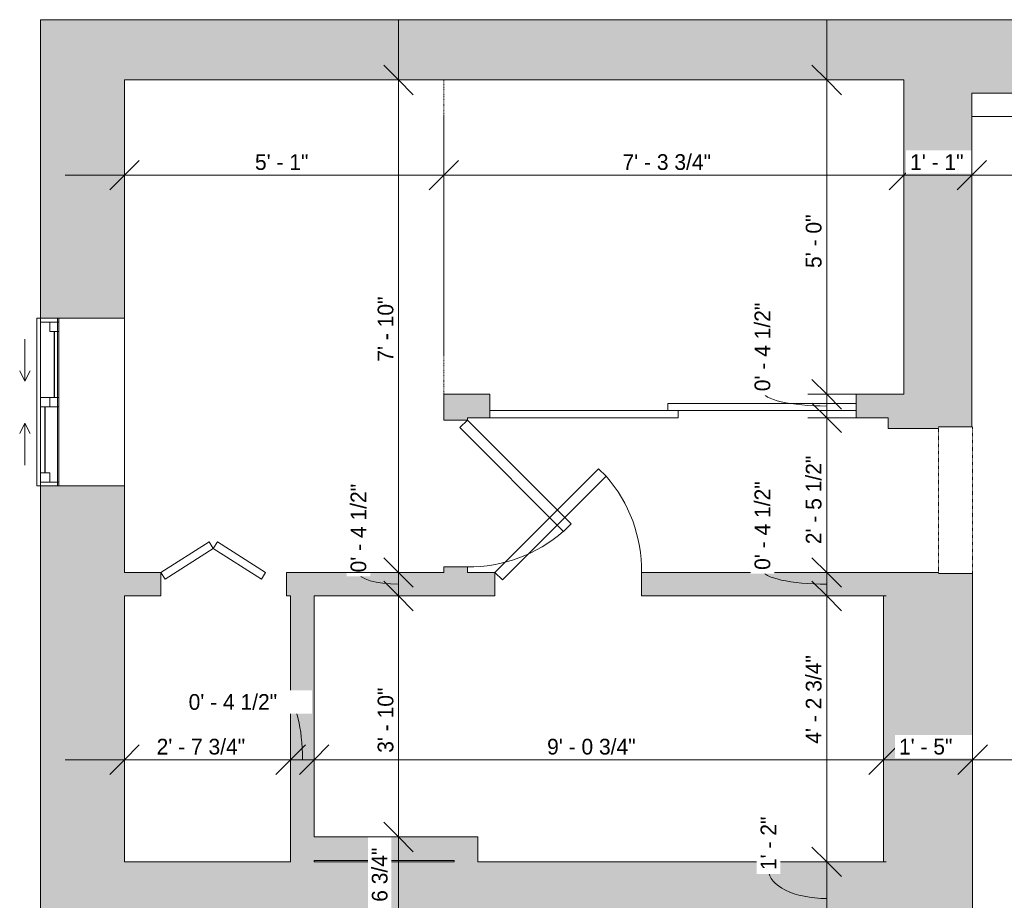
# Model space of a CAD drawing. Header units: inches. Extents: x -243 to 82, y -133 to 252.
# Tile 2 of 3: x -243 to -54, y 83 to 252. Entities that reach past the tile are written whole.
import ezdxf

# ---------------------------------------------------------------- set-up
doc = ezdxf.new("R2010")
doc.units = ezdxf.units.IN
doc.header["$MEASUREMENT"] = 0
doc.linetypes.add('Dash', pattern=[0.23622, 0.11811, -0.11811])
doc.linetypes.add('Overhead', pattern=[0.15625, 0.09375, -0.0625])
for name, color, linetype, lineweight in [('A-ANNO-DIMS', 211, 'Continuous', 9), ('A-ANNO-DIMS-96', 211, 'Continuous', 9), ('A-AREA', 32, 'Continuous', 9), ('A-DETL', 90, 'Continuous', 18), ('A-DETL-GENF', 92, 'Continuous', 9), ('A-DETL-MEDM', 33, 'Continuous', 9), ('A-DOOR', 31, 'Continuous', 9), ('A-GLAZ', 151, 'Continuous', 9), ('A-WALL', 90, 'Continuous', 9), ('A-WALL-PATT', 111, 'Continuous', 9)]:
    doc.layers.add(name, color=color, linetype=linetype, lineweight=lineweight)
doc.styles.add('Inter', font='txt', dxfattribs={"height": 3})
doc.dimstyles.new('Linear_-_1_32__Inter__Imperial__SMALL', dxfattribs={"dimscale": 12, "dimtxt": 3.97594, "dimasz": 0.46875, "dimexe": 0.944882, "dimexo": 0.629921, "dimgap": 0, "dimtad": 1, "dimrnd": 0.25, "dimzin": 1, "dimdsep": 46, "dimlunit": 4, "dimtxsty": 'Inter', "dimblk1": 'OBLIQUE', "dimblk2": 'OBLIQUE', "dimsah": 1, "dimcen": 0.09, "dimdle": 0.944882, "dimazin": 0, "dimtfac": 1, "dimtdec": 4, "dimtix": 1, "dimtmove": 0, "dimatfit": 3, "dimfxl": 1, "dimtvp": 1, "dimtfill": 1, "dimfrac": 2, "dimtolj": 1, "dimtzin": 0, "dimarcsym": 2})
doc.dimstyles.new('Linear_-_1_32__Inter__Imperial__SMALL_1', dxfattribs={"dimscale": 12, "dimtxt": 3.97594, "dimasz": 0.46875, "dimexe": 0.944882, "dimexo": 0.629921, "dimgap": 0, "dimtad": 1, "dimrnd": 0.25, "dimzin": 1, "dimdsep": 46, "dimlunit": 4, "dimtxsty": 'Inter', "dimblk1": 'OBLIQUE', "dimblk2": 'OBLIQUE', "dimsah": 1, "dimcen": 0.09, "dimdle": 0.944882, "dimazin": 0, "dimtfac": 1, "dimtdec": 4, "dimtix": 1, "dimtmove": 1, "dimatfit": 3, "dimfxl": 1, "dimtvp": 1, "dimtfill": 1, "dimfrac": 2, "dimtolj": 1, "dimtzin": 0, "dimarcsym": 2})
doc.dimstyles.new('Linear_-_1_32__Inter__Imperial__SMALL_2', dxfattribs={"dimscale": 12, "dimtxt": 3.97594, "dimasz": 0.46875, "dimexe": 0.944882, "dimexo": 0.629921, "dimgap": 0, "dimtad": 1, "dimrnd": 0.25, "dimzin": 1, "dimdsep": 46, "dimlunit": 4, "dimtxsty": 'Inter', "dimblk1": 'OBLIQUE', "dimblk2": 'OBLIQUE', "dimsah": 1, "dimcen": 0.09, "dimdle": 0.944882, "dimazin": 0, "dimtfac": 1, "dimtdec": 4, "dimtix": 1, "dimtmove": 2, "dimatfit": 3, "dimfxl": 1, "dimtvp": 1, "dimtfill": 1, "dimfrac": 2, "dimtolj": 1, "dimtzin": 0, "dimarcsym": 2})

# ---------------------------------------------------------------- blocks, each defined once
blk = doc.blocks.new('Planitar - Single Door_Flush Panel - 2_-4_ x 6_-8_ _45-3089646-101_1 - Basement DIM')
at = {"layer": 'A-DOOR', "lineweight": 18}
for p, q in [((12.58, -0.83), (-7.22, -20.63)), ((14, -2.25), (12.58, -0.83)), ((14, -2.25), (-5.8, -22.05)), ((-5.8, -22.05), (-7.22, -20.63))]:
    blk.add_line(p, q, dxfattribs=at)
at = {"layer": 'A-DOOR'}
blk.add_arc((13.46, -2.55), 27.46, 179.3828, 221.1649, dxfattribs=at)
blk = doc.blocks.new('Planitar - Double Sliding Door_Flush Panel - 5_-10_ x 6_-8_-3194229-101_1 - Basement DIM')
at = {"layer": 'A-DOOR', "lineweight": 18}
for p, q in [((-1, 0.63), (35, 0.63)), ((-1, -0.75), (-1, 0.63)), ((35, 0.63), (35, -0.75)), ((-35, -0.75), (1, -0.75)), ((-35, -2.12), (-35, -0.75)), ((35, -0.75), (-1, -0.75)), ((1, -0.75), (1, -2.12)), ((1, -2.12), (-35, -2.12))]:
    blk.add_line(p, q, dxfattribs=at)
blk = doc.blocks.new('Planitar - Fold Door - 2_-0_ x 6_-8_-3088876-101_1 - Basement DIM')
at = {"layer": 'A-DOOR', "lineweight": 18}
for p, q in [((-7.19, -0.98), (-8, -2.25)), ((2, -6.82), (-7.19, -0.98)), ((2, -6.82), (11.19, -0.98)), ((11.19, -0.98), (12, -2.25)), ((-8, -2.25), (1.2, -8.09)), ((12, -2.25), (2.8, -8.09)), ((1.2, -8.09), (2, -6.82)), ((2.8, -8.09), (2, -6.82))]:
    blk.add_line(p, q, dxfattribs=at)
blk = doc.blocks.new('Planitar - Opening - 2_-4_ x 6_-8_-3089504-101_1 - Basement DIM')
at = {"layer": 'A-DETL-GENF', "linetype": 'Overhead'}
for p, q in [((13.68, 3.25), (-14.32, 3.25)), ((-14.32, -3.25), (13.68, -3.25))]:
    blk.add_line(p, q, dxfattribs=at)
at = {"layer": 'A-DETL-MEDM'}
for p, q in [((-14.32, 3.25), (-14.32, -3.25)), ((13.68, -3.25), (13.68, 3.25))]:
    blk.add_line(p, q, dxfattribs=at)
blk = doc.blocks.new('Planitar-Sliding-Double - 60_ x 48_-3165652-101_1 - Basement DIM')
at = {"layer": 'A-GLAZ'}
for p, q in [((-16, 4.6), (-16, 8.6)), ((-16, 8.6), (16, 8.6)), ((16, 4.6), (16, 8.6)), ((16, 4.6), (-16, 4.6)), ((-16, 4.6), (-16, -8.15)), ((16, 4.6), (-16, 4.6)), ((16, -8.15), (16, 4.6)), ((-16, -8.15), (16, -8.15))]:
    blk.add_line(p, q, dxfattribs=at)
blk = doc.blocks.new('Plan-Double-Sliding - Plan-Double-Sliding-3157604-101_1 - Basement DIM')
at = {"layer": 'A-GLAZ'}
for p, q in [((-4, 3.34375), (-6, 4.34375)), ((4, 3.34375), (6, 4.34375)), ((-4, 3.34375), (-12, 3.34375)), ((-4, 3.34375), (-6, 2.34375)), ((4, 3.34375), (6, 2.34375)), ((4, 3.34375), (12, 3.34375)), ((16, 0.34375), (-16, 0.34375)), ((-13.5, 0.34375), (-0.875, 0.34375)), ((0.875, 0.34375), (15.25, 0.34375)), ((-15.25, -3.15625), (-0.875, -3.15625)), ((0.875, -3.15625), (13.5, -3.15625)), ((-16, -15.65625), (16, -15.65625))]:
    blk.add_line(p, q, dxfattribs=at)
at = {"layer": 'A-GLAZ', "lineweight": 18}
for p, q in [((-16, 0.34375), (-16, -15.65625)), ((-16, 0.34375), (-13.5, 0.34375)), ((-15.25, 0.34375), (-15.25, -3.15625)), ((-13.5, 0.34375), (-13.5, -1.40625)), ((-0.875, -3.15625), (-0.875, 0.34375)), ((-0.875, 0.34375), (0.875, 0.34375)), ((0.875, 0.34375), (0.875, -3.15625)), ((15.25, 0.34375), (16, 0.34375)), ((15.25, 0.34375), (15.25, -3.15625)), ((16, -15.65625), (16, 0.34375)), ((-13.5, -1.40625), (-15.25, -1.40625)), ((0.875, -1.40625), (-0.875, -1.40625)), ((13.5, -1.40625), (13.5, -3.15625)), ((15.25, -1.40625), (13.5, -1.40625)), ((-16, -3.15625), (-15.25, -3.15625)), ((-0.875, -3.15625), (0.875, -3.15625)), ((13.5, -3.15625), (16, -3.15625))]:
    blk.add_line(p, q, dxfattribs=at)
at = {"layer": 'A-GLAZ', "lineweight": 25}
for p, q in [((-13.5, -0.53125), (-0.875, -0.53125)), ((0.875, -2.28125), (13.5, -2.28125))]:
    blk.add_line(p, q, dxfattribs=at)
blk = doc.blocks.new('DIMBLOCK1-101_1 - Basement DIM')
at = {"layer": 'A-ANNO-DIMS-96'}
for p, q in [((-88.41, 251.34), (-88.41, 180)), ((-92, 240), (-77.08, 240)), ((-88.41, 240), (-92, 240)), ((-92, 180), (-77.08, 180)), ((-88.41, 180), (-92, 180))]:
    blk.add_line(p, q, dxfattribs=at)
at = {"layer": 'A-ANNO-DIMS-96', "lineweight": 35}
for p, q in [((-88.41, 240), (-91.23, 242.81)), ((-88.41, 240), (-85.6, 237.19)), ((-88.41, 180), (-91.23, 182.81)), ((-88.41, 180), (-85.6, 177.19))]:
    blk.add_line(p, q, dxfattribs=at)
at = {"layer": 'A-ANNO-DIMS-96', "color": 0, "insert": (-92.41, 204.11), "char_height": 3, "width": 14.1345, "attachment_point": 1, "rotation": 90, "line_spacing_factor": 0.993985, "style": 'Inter', "bg_fill": 3, "box_fill_scale": 1.25, "bg_fill_color": 256, "bg_fill_true_color": 13158600, "bg_fill_transparency": 0}
blk.add_mtext('5\' - 0"', dxfattribs=at)
blk = doc.blocks.new('_Oblique')
at = {"color": 0, "linetype": 'ByBlock', "lineweight": -2}
blk.add_line((-0.5, -0.5), (0.5, 0.5), dxfattribs=at)
blk = doc.blocks.new('DIMBLOCK2-101_1 - Basement DIM')
at = {"layer": 'A-ANNO-DIMS-96', "lineweight": 35}
for p, q in [((-88.41, 180), (-91.23, 182.81)), ((-88.41, 180), (-85.6, 177.19)), ((-88.41, 175.5), (-91.23, 178.31)), ((-88.41, 175.5), (-85.6, 172.69))]:
    blk.add_line(p, q, dxfattribs=at)
at = {"layer": 'A-ANNO-DIMS-96'}
for p, q in [((-92, 180), (-77.08, 180)), ((-88.41, 180), (-92, 180)), ((-88.41, 180), (-88.41, 175.5)), ((-92, 175.5), (-77.08, 175.5)), ((-88.41, 175.5), (-92, 175.5))]:
    blk.add_line(p, q, dxfattribs=at)
blk.add_ellipse((-88.41, 180.58), major_axis=(-12.27, 0), ratio=0.230676, start_param=0, end_param=1.570796, dxfattribs=at)
at = {"layer": 'A-ANNO-DIMS-96', "color": 0, "insert": (-102.19, 180.58), "char_height": 3, "width": 22.7821, "attachment_point": 1, "rotation": 90, "line_spacing_factor": 0.993985, "style": 'Inter', "bg_fill": 3, "box_fill_scale": 1.25, "bg_fill_color": 256, "bg_fill_true_color": 13158600, "bg_fill_transparency": 0}
blk.add_mtext('0\' - 4 1/2"', dxfattribs=at)
blk = doc.blocks.new('DIMBLOCK3-101_1 - Basement DIM')
at = {"layer": 'A-ANNO-DIMS-96', "lineweight": 35}
for p, q in [((-88.41, 175.5), (-91.23, 178.31)), ((-88.41, 175.5), (-85.6, 172.69)), ((-88.41, 146), (-91.23, 148.81)), ((-88.41, 146), (-85.6, 143.19))]:
    blk.add_line(p, q, dxfattribs=at)
at = {"layer": 'A-ANNO-DIMS-96'}
for p, q in [((-92, 175.5), (-77.08, 175.5)), ((-88.41, 175.5), (-92, 175.5)), ((-88.41, 175.5), (-88.41, 146)), ((-92, 146), (-77.08, 146)), ((-88.41, 146), (-92, 146))]:
    blk.add_line(p, q, dxfattribs=at)
at = {"layer": 'A-ANNO-DIMS-96', "color": 0, "insert": (-92.41, 151.38), "char_height": 3, "width": 22.4839, "attachment_point": 1, "rotation": 90, "line_spacing_factor": 0.993985, "style": 'Inter', "bg_fill": 3, "box_fill_scale": 1.25, "bg_fill_color": 256, "bg_fill_true_color": 13158600, "bg_fill_transparency": 0}
blk.add_mtext('2\' - 5 1/2"', dxfattribs=at)
blk = doc.blocks.new('DIMBLOCK4-101_1 - Basement DIM')
at = {"layer": 'A-ANNO-DIMS-96', "lineweight": 35}
for p, q in [((-88.41, 146), (-91.23, 148.81)), ((-88.41, 146), (-85.6, 143.19)), ((-88.41, 141.5), (-91.23, 144.31)), ((-88.41, 141.5), (-85.6, 138.69))]:
    blk.add_line(p, q, dxfattribs=at)
at = {"layer": 'A-ANNO-DIMS-96'}
for p, q in [((-92, 146), (-77.08, 146)), ((-88.41, 146), (-92, 146)), ((-88.41, 146), (-88.41, 141.5)), ((-92, 141.5), (-77.08, 141.5)), ((-88.41, 141.5), (-92, 141.5))]:
    blk.add_line(p, q, dxfattribs=at)
blk.add_ellipse((-88.41, 146.48), major_axis=(-12.27, 0), ratio=0.222739, start_param=0, end_param=1.570796, dxfattribs=at)
at = {"layer": 'A-ANNO-DIMS-96', "color": 0, "insert": (-102.19, 146.48), "char_height": 3, "width": 22.7821, "attachment_point": 1, "rotation": 90, "line_spacing_factor": 0.993985, "style": 'Inter', "bg_fill": 3, "box_fill_scale": 1.25, "bg_fill_color": 256, "bg_fill_true_color": 13158600, "bg_fill_transparency": 0}
blk.add_mtext('0\' - 4 1/2"', dxfattribs=at)
blk = doc.blocks.new('DIMBLOCK5-101_1 - Basement DIM')
at = {"layer": 'A-ANNO-DIMS-96', "lineweight": 35}
for p, q in [((-88.41, 141.5), (-91.23, 144.31)), ((-88.41, 141.5), (-85.6, 138.69)), ((-88.41, 90.75), (-91.23, 93.56)), ((-88.41, 90.75), (-85.6, 87.94))]:
    blk.add_line(p, q, dxfattribs=at)
at = {"layer": 'A-ANNO-DIMS-96'}
for p, q in [((-92, 141.5), (-77.08, 141.5)), ((-88.41, 141.5), (-92, 141.5)), ((-88.41, 141.5), (-88.41, 90.75)), ((-92, 90.75), (-77.08, 90.75)), ((-88.41, 90.75), (-92, 90.75))]:
    blk.add_line(p, q, dxfattribs=at)
at = {"layer": 'A-ANNO-DIMS-96', "color": 0, "insert": (-92.41, 113.3), "char_height": 3, "width": 23.6767, "attachment_point": 1, "rotation": 90, "line_spacing_factor": 0.993985, "style": 'Inter', "bg_fill": 3, "box_fill_scale": 1.25, "bg_fill_color": 256, "bg_fill_true_color": 13158600, "bg_fill_transparency": 0}
blk.add_mtext('4\' - 2 3/4"', dxfattribs=at)
blk = doc.blocks.new('DIMBLOCK6-101_1 - Basement DIM')
at = {"layer": 'A-ANNO-DIMS-96', "lineweight": 35}
for p, q in [((-88.41, 90.75), (-91.23, 93.56)), ((-88.41, 90.75), (-85.6, 87.94)), ((-88.41, 76.75), (-91.23, 79.56)), ((-88.41, 76.75), (-85.6, 73.94))]:
    blk.add_line(p, q, dxfattribs=at)
at = {"layer": 'A-ANNO-DIMS-96'}
for p, q in [((-92, 90.75), (-77.08, 90.75)), ((-88.41, 90.75), (-92, 90.75)), ((-88.41, 90.75), (-88.41, 76.75)), ((-92, 76.75), (-77.08, 76.75)), ((-88.41, 76.75), (-92, 76.75))]:
    blk.add_line(p, q, dxfattribs=at)
blk.add_ellipse((-88.41, 89.18), major_axis=(-11.11, 0), ratio=0.488968, start_param=0, end_param=1.570796, dxfattribs=at)
at = {"layer": 'A-ANNO-DIMS-96', "color": 0, "insert": (-101.04, 89.18), "char_height": 3, "width": 13.3592, "attachment_point": 1, "rotation": 90, "line_spacing_factor": 0.993985, "style": 'Inter', "bg_fill": 3, "box_fill_scale": 1.25, "bg_fill_color": 256, "bg_fill_true_color": 13158600, "bg_fill_transparency": 0}
blk.add_mtext('1\' - 2"', dxfattribs=at)
blk = doc.blocks.new('DIMBLOCK11-101_1 - Basement DIM')
at = {"layer": 'A-ANNO-DIMS-96', "lineweight": 35}
for p, q in [((-170.19, 95.5), (-173, 98.31)), ((-170.19, 95.5), (-167.37, 92.69)), ((-170.19, 76.75), (-173, 79.56)), ((-170.19, 76.75), (-167.37, 73.94))]:
    blk.add_line(p, q, dxfattribs=at)
at = {"layer": 'A-ANNO-DIMS-96'}
for p, q in [((-166.6, 95.5), (-181.52, 95.5)), ((-170.19, 76.75), (-170.19, 95.5)), ((-170.19, 95.5), (-166.6, 95.5)), ((-166.6, 76.75), (-181.52, 76.75)), ((-170.19, 76.75), (-166.6, 76.75))]:
    blk.add_line(p, q, dxfattribs=at)
at = {"layer": 'A-ANNO-DIMS-96', "color": 0, "insert": (-175.3, 76.56), "char_height": 3, "width": 22.9611, "attachment_point": 1, "rotation": 90, "line_spacing_factor": 0.993985, "style": 'Inter', "bg_fill": 3, "box_fill_scale": 1.25, "bg_fill_color": 256, "bg_fill_true_color": 13158600, "bg_fill_transparency": 0}
blk.add_mtext('1\' - 6 3/4"', dxfattribs=at)
blk = doc.blocks.new('DIMBLOCK12-101_1 - Basement DIM')
at = {"layer": 'A-ANNO-DIMS-96', "lineweight": 35}
for p, q in [((-170.19, 141.5), (-173, 144.31)), ((-170.19, 141.5), (-167.37, 138.69)), ((-170.19, 95.5), (-173, 98.31)), ((-170.19, 95.5), (-167.37, 92.69))]:
    blk.add_line(p, q, dxfattribs=at)
at = {"layer": 'A-ANNO-DIMS-96'}
for p, q in [((-166.6, 141.5), (-181.52, 141.5)), ((-170.19, 95.5), (-170.19, 141.5)), ((-170.19, 141.5), (-166.6, 141.5)), ((-166.6, 95.5), (-181.52, 95.5)), ((-170.19, 95.5), (-166.6, 95.5))]:
    blk.add_line(p, q, dxfattribs=at)
at = {"layer": 'A-ANNO-DIMS-96', "color": 0, "insert": (-174.18, 111.57), "char_height": 3, "width": 16.6393, "attachment_point": 1, "rotation": 90, "line_spacing_factor": 0.993985, "style": 'Inter', "bg_fill": 3, "box_fill_scale": 1.25, "bg_fill_color": 256, "bg_fill_true_color": 13158600, "bg_fill_transparency": 0}
blk.add_mtext('3\' - 10"', dxfattribs=at)
blk = doc.blocks.new('DIMBLOCK13-101_1 - Basement DIM')
at = {"layer": 'A-ANNO-DIMS-96', "lineweight": 35}
for p, q in [((-170.19, 146), (-173, 148.81)), ((-170.19, 146), (-167.37, 143.19)), ((-170.19, 141.5), (-173, 144.31)), ((-170.19, 141.5), (-167.37, 138.69))]:
    blk.add_line(p, q, dxfattribs=at)
at = {"layer": 'A-ANNO-DIMS-96'}
for p, q in [((-166.6, 146), (-181.52, 146)), ((-170.19, 141.5), (-170.19, 146)), ((-170.19, 146), (-166.6, 146)), ((-166.6, 141.5), (-181.52, 141.5)), ((-170.19, 141.5), (-166.6, 141.5))]:
    blk.add_line(p, q, dxfattribs=at)
blk.add_ellipse((-170.19, 146), major_axis=(-7.65, 0), ratio=0.293698, start_param=0, end_param=1.570796, dxfattribs=at)
at = {"layer": 'A-ANNO-DIMS-96', "color": 0, "insert": (-179.35, 146), "char_height": 3, "width": 22.7821, "attachment_point": 1, "rotation": 90, "line_spacing_factor": 0.993985, "style": 'Inter', "bg_fill": 3, "box_fill_scale": 1.25, "bg_fill_color": 256, "bg_fill_true_color": 13158600, "bg_fill_transparency": 0}
blk.add_mtext('0\' - 4 1/2"', dxfattribs=at)
blk = doc.blocks.new('DIMBLOCK14-101_1 - Basement DIM')
at = {"layer": 'A-ANNO-DIMS-96'}
for p, q in [((-170.19, 146), (-170.19, 251.34)), ((-166.6, 240), (-181.52, 240)), ((-170.19, 240), (-166.6, 240)), ((-166.6, 146), (-181.52, 146)), ((-170.19, 146), (-166.6, 146))]:
    blk.add_line(p, q, dxfattribs=at)
at = {"layer": 'A-ANNO-DIMS-96', "lineweight": 35}
for p, q in [((-170.19, 240), (-173, 242.81)), ((-170.19, 240), (-167.37, 237.19)), ((-170.19, 146), (-173, 148.81)), ((-170.19, 146), (-167.37, 143.19))]:
    blk.add_line(p, q, dxfattribs=at)
at = {"layer": 'A-ANNO-DIMS-96', "color": 0, "insert": (-174.18, 186.22), "char_height": 3, "width": 16.2815, "attachment_point": 1, "rotation": 90, "line_spacing_factor": 0.993985, "style": 'Inter', "bg_fill": 3, "box_fill_scale": 1.25, "bg_fill_color": 256, "bg_fill_true_color": 13158600, "bg_fill_transparency": 0}
blk.add_mtext('7\' - 10"', dxfattribs=at)
blk = doc.blocks.new('DIMBLOCK15-101_1 - Basement DIM')
at = {"layer": 'A-ANNO-DIMS-96'}
for p, q in [((-222.55, 106.67), (-222.55, 121.59)), ((-190.8, 106.67), (-190.8, 121.59)), ((-233.89, 110.25), (-190.8, 110.25)), ((-222.55, 110.25), (-222.55, 106.67)), ((-190.8, 110.25), (-190.8, 106.67))]:
    blk.add_line(p, q, dxfattribs=at)
at = {"layer": 'A-ANNO-DIMS-96', "lineweight": 35}
for p, q in [((-222.55, 110.25), (-219.73, 113.06)), ((-190.8, 110.25), (-187.98, 113.06)), ((-222.55, 110.25), (-225.36, 107.44)), ((-190.8, 110.25), (-193.61, 107.44))]:
    blk.add_line(p, q, dxfattribs=at)
at = {"layer": 'A-ANNO-DIMS-96', "color": 0, "insert": (-216.39, 114.24), "char_height": 3, "width": 23.3189, "attachment_point": 1, "line_spacing_factor": 0.993985, "style": 'Inter', "bg_fill": 3, "box_fill_scale": 1.25, "bg_fill_color": 256, "bg_fill_true_color": 13158600, "bg_fill_transparency": 0}
blk.add_mtext('2\' - 7 3/4"', dxfattribs=at)
blk = doc.blocks.new('DIMBLOCK16-101_1 - Basement DIM')
at = {"layer": 'A-ANNO-DIMS-96'}
for p, q in [((-190.8, 106.67), (-190.8, 121.59)), ((-186.3, 106.67), (-186.3, 121.59)), ((-190.8, 110.25), (-186.3, 110.25)), ((-190.8, 110.25), (-190.8, 106.67)), ((-186.3, 110.25), (-186.3, 106.67))]:
    blk.add_line(p, q, dxfattribs=at)
at = {"layer": 'A-ANNO-DIMS-96', "lineweight": 35}
for p, q in [((-190.8, 110.25), (-187.98, 113.06)), ((-186.3, 110.25), (-183.48, 113.06)), ((-190.8, 110.25), (-193.61, 107.44)), ((-186.3, 110.25), (-189.11, 107.44))]:
    blk.add_line(p, q, dxfattribs=at)
at = {"layer": 'A-ANNO-DIMS-96'}
blk.add_ellipse((-191.29, 110.25), major_axis=(0, 11.01), ratio=0.249326, start_param=4.712389, end_param=6.283185, dxfattribs=at)
at = {"layer": 'A-ANNO-DIMS-96', "color": 0, "insert": (-210.28, 122.77), "char_height": 3, "width": 22.7821, "attachment_point": 1, "line_spacing_factor": 0.993985, "style": 'Inter', "bg_fill": 3, "box_fill_scale": 1.25, "bg_fill_color": 256, "bg_fill_true_color": 13158600, "bg_fill_transparency": 0}
blk.add_mtext('0\' - 4 1/2"', dxfattribs=at)
blk = doc.blocks.new('DIMBLOCK17-101_1 - Basement DIM')
at = {"layer": 'A-ANNO-DIMS-96'}
for p, q in [((-186.3, 106.67), (-186.3, 121.59)), ((-77.55, 106.67), (-77.55, 121.59)), ((-186.3, 110.25), (-77.55, 110.25)), ((-186.3, 110.25), (-186.3, 106.67)), ((-77.55, 110.25), (-77.55, 106.67))]:
    blk.add_line(p, q, dxfattribs=at)
at = {"layer": 'A-ANNO-DIMS-96', "lineweight": 35}
for p, q in [((-186.3, 110.25), (-183.48, 113.06)), ((-77.55, 110.25), (-74.73, 113.06)), ((-186.3, 110.25), (-189.11, 107.44)), ((-77.55, 110.25), (-80.36, 107.44))]:
    blk.add_line(p, q, dxfattribs=at)
at = {"layer": 'A-ANNO-DIMS-96', "color": 0, "insert": (-141.81, 114.24), "char_height": 3, "width": 23.7364, "attachment_point": 1, "line_spacing_factor": 0.993985, "style": 'Inter', "bg_fill": 3, "box_fill_scale": 1.25, "bg_fill_color": 256, "bg_fill_true_color": 13158600, "bg_fill_transparency": 0}
blk.add_mtext('9\' - 0 3/4"', dxfattribs=at)
blk = doc.blocks.new('DIMBLOCK18-101_1 - Basement DIM')
at = {"layer": 'A-ANNO-DIMS-96'}
for p, q in [((-77.55, 106.67), (-77.55, 121.59)), ((-60.55, 106.67), (-60.55, 121.59)), ((-77.55, 110.25), (-60.55, 110.25)), ((-77.55, 110.25), (-77.55, 106.67)), ((-60.55, 110.25), (-60.55, 106.67))]:
    blk.add_line(p, q, dxfattribs=at)
at = {"layer": 'A-ANNO-DIMS-96', "lineweight": 35}
for p, q in [((-77.55, 110.25), (-74.73, 113.06)), ((-60.55, 110.25), (-57.73, 113.06)), ((-77.55, 110.25), (-80.36, 107.44)), ((-60.55, 110.25), (-63.36, 107.44))]:
    blk.add_line(p, q, dxfattribs=at)
at = {"layer": 'A-ANNO-DIMS-96', "color": 0, "insert": (-74.61, 114.24), "char_height": 3, "width": 13.3592, "attachment_point": 1, "line_spacing_factor": 0.993985, "style": 'Inter', "bg_fill": 3, "box_fill_scale": 1.25, "bg_fill_color": 256, "bg_fill_true_color": 13158600, "bg_fill_transparency": 0}
blk.add_mtext('1\' - 5"', dxfattribs=at)
blk = doc.blocks.new('DIMBLOCK19-101_1 - Basement DIM')
at = {"layer": 'A-ANNO-DIMS-96'}
for p, q in [((-60.55, 106.67), (-60.55, 121.59)), ((30.7, 111.35), (30.7, 98.91)), ((30.7, 110.25), (30.7, 111.35)), ((-60.55, 110.25), (30.7, 110.25)), ((-60.55, 110.25), (-60.55, 106.67))]:
    blk.add_line(p, q, dxfattribs=at)
at = {"layer": 'A-ANNO-DIMS-96', "lineweight": 35}
for p, q in [((-60.55, 110.25), (-57.73, 113.06)), ((30.7, 110.25), (33.52, 113.06)), ((-60.55, 110.25), (-63.36, 107.44)), ((30.7, 110.25), (27.89, 107.44))]:
    blk.add_line(p, q, dxfattribs=at)
at = {"layer": 'A-ANNO-DIMS-96', "color": 0, "insert": (-24.22, 114.24), "char_height": 3, "width": 22.305, "attachment_point": 1, "line_spacing_factor": 0.993985, "style": 'Inter', "bg_fill": 3, "box_fill_scale": 1.25, "bg_fill_color": 256, "bg_fill_true_color": 13158600, "bg_fill_transparency": 0}
blk.add_mtext('7\' - 7 1/4"', dxfattribs=at)
blk = doc.blocks.new('DIMBLOCK25-101_1 - Basement DIM')
at = {"layer": 'A-ANNO-DIMS-96'}
for p, q in [((-222.55, 218.26), (-222.55, 233.18)), ((-161.55, 187.56), (-161.55, 233.18)), ((-233.89, 221.84), (-161.55, 221.84)), ((-222.55, 221.84), (-222.55, 218.26)), ((-161.55, 221.84), (-161.55, 187.56))]:
    blk.add_line(p, q, dxfattribs=at)
at = {"layer": 'A-ANNO-DIMS-96', "lineweight": 35}
for p, q in [((-222.55, 221.84), (-219.73, 224.65)), ((-161.55, 221.84), (-158.73, 224.65)), ((-222.55, 221.84), (-225.36, 219.03)), ((-161.55, 221.84), (-164.36, 219.03))]:
    blk.add_line(p, q, dxfattribs=at)
at = {"layer": 'A-ANNO-DIMS-96', "color": 0, "insert": (-197.61, 225.83), "char_height": 3, "width": 13.3592, "attachment_point": 1, "line_spacing_factor": 0.993985, "style": 'Inter', "bg_fill": 3, "box_fill_scale": 1.25, "bg_fill_color": 256, "bg_fill_true_color": 13158600, "bg_fill_transparency": 0}
blk.add_mtext('5\' - 1"', dxfattribs=at)
blk = doc.blocks.new('DIMBLOCK26-101_1 - Basement DIM')
at = {"layer": 'A-ANNO-DIMS-96'}
for p, q in [((-161.55, 187.56), (-161.55, 233.18)), ((-73.7, 218.26), (-73.7, 233.18)), ((-161.55, 221.84), (-73.7, 221.84)), ((-161.55, 221.84), (-161.55, 187.56)), ((-73.7, 221.84), (-73.7, 218.26))]:
    blk.add_line(p, q, dxfattribs=at)
at = {"layer": 'A-ANNO-DIMS-96', "lineweight": 35}
for p, q in [((-161.55, 221.84), (-158.73, 224.65)), ((-73.7, 221.84), (-70.88, 224.65)), ((-161.55, 221.84), (-164.36, 219.03)), ((-73.7, 221.84), (-76.51, 219.03))]:
    blk.add_line(p, q, dxfattribs=at)
at = {"layer": 'A-ANNO-DIMS-96', "color": 0, "insert": (-127.41, 225.83), "char_height": 3, "width": 23.4978, "attachment_point": 1, "line_spacing_factor": 0.993985, "style": 'Inter', "bg_fill": 3, "box_fill_scale": 1.25, "bg_fill_color": 256, "bg_fill_true_color": 13158600, "bg_fill_transparency": 0}
blk.add_mtext('7\' - 3 3/4"', dxfattribs=at)
blk = doc.blocks.new('DIMBLOCK27-101_1 - Basement DIM')
at = {"layer": 'A-ANNO-DIMS-96'}
for p, q in [((-73.7, 218.26), (-73.7, 233.18)), ((-60.7, 218.26), (-60.7, 233.18)), ((-73.7, 221.84), (-60.7, 221.84)), ((-73.7, 221.84), (-73.7, 218.26)), ((-60.7, 221.84), (-60.7, 218.26))]:
    blk.add_line(p, q, dxfattribs=at)
at = {"layer": 'A-ANNO-DIMS-96', "lineweight": 35}
for p, q in [((-73.7, 221.84), (-70.88, 224.65)), ((-60.7, 221.84), (-57.88, 224.65)), ((-73.7, 221.84), (-76.51, 219.03)), ((-60.7, 221.84), (-63.51, 219.03))]:
    blk.add_line(p, q, dxfattribs=at)
at = {"layer": 'A-ANNO-DIMS-96', "color": 0, "insert": (-72.49, 225.83), "char_height": 3, "width": 12.7031, "attachment_point": 1, "line_spacing_factor": 0.993985, "style": 'Inter', "bg_fill": 3, "box_fill_scale": 1.25, "bg_fill_color": 256, "bg_fill_true_color": 13158600, "bg_fill_transparency": 0}
blk.add_mtext('1\' - 1"', dxfattribs=at)
blk = doc.blocks.new('DIMBLOCK28-101_1 - Basement DIM')
at = {"layer": 'A-ANNO-DIMS-96'}
for p, q in [((-60.7, 218.26), (-60.7, 233.18)), ((61.95, 218.26), (61.95, 233.18)), ((-60.7, 221.84), (73.29, 221.84)), ((-60.7, 221.84), (-60.7, 218.26)), ((61.95, 221.84), (61.95, 218.26))]:
    blk.add_line(p, q, dxfattribs=at)
at = {"layer": 'A-ANNO-DIMS-96', "lineweight": 35}
for p, q in [((-60.7, 221.84), (-57.88, 224.65)), ((61.95, 221.84), (64.77, 224.65)), ((-60.7, 221.84), (-63.51, 219.03)), ((61.95, 221.84), (59.14, 219.03))]:
    blk.add_line(p, q, dxfattribs=at)
at = {"layer": 'A-ANNO-DIMS-96', "color": 0, "insert": (-10.18, 225.83), "char_height": 3, "width": 25.943, "attachment_point": 1, "line_spacing_factor": 0.993985, "style": 'Inter', "bg_fill": 3, "box_fill_scale": 1.25, "bg_fill_color": 256, "bg_fill_true_color": 13158600, "bg_fill_transparency": 0}
blk.add_mtext('10\' - 2 3/4"', dxfattribs=at)

msp = doc.modelspace()

# ---------------------------------------------------------------- hatches: boundary and pattern name
at = {"layer": 'A-WALL-PATT'}
for points in [[(-73.697, 240), (-73.697, 251.5), (-238.547, 251.5), (-238.547, 240), (-81.733, 240)], [(-60.697, 180), (-60.697, 251.5), (-73.697, 251.5), (-73.697, 180)], [(23.579, 237.5), (23.579, 251.5), (-60.697, 251.5), (-60.697, 237.5), (15.065, 237.5)], [(-67.047, 173.5), (-67.047, 173.805), (-60.697, 173.805), (-60.697, 180), (-76.697, 180), (-76.697, 173.5)], [(-60.547, 143.75), (-60.547, 145.805), (-67.047, 145.805), (-67.047, 143.75)], [(-77.547, 90.75), (-60.547, 90.75), (-60.547, 143.75), (-77.547, 143.75), (-77.547, 141.5)], [(-186.297, 90.75), (-186.297, 141.5), (-190.797, 141.5), (-190.797, 90.75)], [(-159.547, 91), (-159.547, 95.5), (-186.297, 95.5), (-186.297, 91), (-159.671, 91)], [(-155.047, 90.75), (-155.047, 95.5), (-159.547, 95.5), (-159.547, 90.75)], [(-60.547, 76.75), (-60.547, 90.75), (-226.547, 90.75), (-226.547, 76.75), (-78.547, 76.75)]]:
    msp.add_hatch(color=9, dxfattribs=at).paths.add_polyline_path(points, flags=0)
h = msp.add_hatch(color=9, dxfattribs=at)
h.paths.add_polyline_path([(-222.547, 90.75), (-222.547, 162.5), (-238.547, 162.5), (-238.547, 90.75), (-226.547, 90.75)], flags=0)
h.paths.add_polyline_path([(-235.297, 194.5), (-222.547, 194.5), (-222.547, 240), (-238.547, 240), (-238.547, 194.5)], flags=0)
h = msp.add_hatch(color=9, dxfattribs=at)
h.paths.add_polyline_path([(-161.547, 146), (-157.047, 146), (-157.047, 147.055), (-161.547, 147.055)], flags=0)
h.paths.add_polyline_path([(-157.047, 175.055), (-157.047, 180), (-161.547, 180), (-161.547, 175.055), (-159.671, 175.055)], flags=0)
h = msp.add_hatch(color=9, dxfattribs=at)
h.paths.add_polyline_path([(-82.766, 175.5), (-76.697, 175.5), (-76.697, 180), (-82.766, 180), (-82.766, 176.878)], flags=0)
h.paths.add_polyline_path([(-157.047, 175.5), (-152.766, 175.5), (-152.766, 180), (-157.047, 180), (-157.047, 176.878)], flags=0)
h = msp.add_hatch(color=9, dxfattribs=at)
h.paths.add_polyline_path([(-81.733, 141.5), (-77.547, 141.5), (-77.547, 143.75), (-67.047, 143.75), (-67.047, 146), (-123.766, 146), (-123.766, 141.5)], flags=0)
h.paths.add_polyline_path([(-151.766, 141.5), (-151.766, 146), (-191.569, 146), (-191.569, 141.5), (-159.671, 141.5)], flags=0)
h.paths.add_polyline_path([(-222.547, 141.5), (-215.569, 141.5), (-215.569, 146), (-222.547, 146)], flags=0)
h = msp.add_hatch(color=9, dxfattribs=at)
h.paths.add_polyline_path([(-238.547, -36.25), (-226.547, -36.25), (-226.547, 19.75), (-238.547, 19.75), (-238.547, -27.301)], flags=0)
h.paths.add_polyline_path([(-237.609, 53.75), (-226.547, 53.75), (-226.547, 90.75), (-238.547, 90.75), (-238.547, 53.75)], flags=0)

# ---------------------------------------------------------------- linework, layer by layer
at = {"layer": 'A-AREA', "linetype": 'Dash'}
msp.add_line((-161.516, 180), (-161.516, 240), dxfattribs=at)
at = {"layer": 'A-DETL'}
for p, q in [((-25.738, 237.5), (-60.71, 237.5)), ((-60.71, 237.5), (-60.71, 233)), ((-60.71, 233), (-25.738, 233))]:
    msp.add_line(p, q, dxfattribs=at)
at = {"layer": 'A-WALL'}
for p, q in [((77.953, 251.5), (-238.547, 251.5)), ((-238.547, 251.5), (-238.547, 194.5)), ((-222.547, 240), (-73.697, 240)), ((-222.547, 194.5), (-222.547, 240)), ((-73.697, 240), (-73.697, 180)), ((-60.697, 173.805), (-60.697, 233)), ((-152.766, 180), (-161.547, 180)), ((-161.547, 180), (-161.547, 175.055)), ((-152.766, 176.878), (-152.766, 180)), ((-73.697, 180), (-82.766, 180)), ((-82.766, 180), (-82.766, 178.256)), ((-82.766, 176.878), (-82.766, 175.5)), ((-161.547, 175.055), (-157.047, 175.055)), ((-157.047, 175.055), (-157.047, 175.5)), ((-157.047, 175.5), (-152.766, 175.5)), ((-82.766, 175.5), (-76.697, 175.5)), ((-76.697, 175.5), (-76.697, 173.5)), ((-76.697, 173.5), (-67.047, 173.5)), ((-238.547, 162.5), (-238.547, 53.75)), ((-222.547, 146), (-222.547, 162.5)), ((-157.047, 147.055), (-161.547, 147.055)), ((-161.547, 147.055), (-161.547, 146)), ((-157.047, 146), (-157.047, 147.055)), ((-215.569, 146), (-222.547, 146)), ((-215.569, 141.5), (-215.569, 146)), ((-161.547, 146), (-191.569, 146)), ((-191.569, 146), (-191.569, 141.5)), ((-151.766, 146), (-157.047, 146)), ((-151.766, 141.5), (-151.766, 146)), ((-67.047, 146), (-123.766, 146)), ((-123.766, 146), (-123.766, 141.5)), ((-60.547, 31.805), (-60.547, 145.805)), ((-222.547, 90.75), (-222.547, 141.5)), ((-222.547, 141.5), (-215.569, 141.5)), ((-191.569, 141.5), (-190.797, 141.5)), ((-190.797, 141.5), (-190.797, 90.75)), ((-186.297, 141.5), (-151.766, 141.5)), ((-186.297, 95.5), (-186.297, 141.5)), ((-123.766, 141.5), (-77.547, 141.5)), ((-77.547, 141.5), (-77.547, 90.75)), ((-155.047, 95.5), (-186.297, 95.5)), ((-155.047, 90.75), (-155.047, 95.5)), ((-190.797, 90.75), (-222.547, 90.75)), ((-186.297, 90.75), (-186.297, 91)), ((-186.297, 91), (-159.547, 91)), ((-159.547, 90.75), (-186.297, 90.75)), ((-159.547, 91), (-159.547, 90.75)), ((-77.547, 90.75), (-155.047, 90.75))]:
    msp.add_line(p, q, dxfattribs=at)

# ---------------------------------------------------------------- block references
at = {"layer": 'A-DOOR'}
msp.add_blockref('Planitar - Double Sliding Door_Flush Panel - 5_-10_ x 6_-8_-3194229-101_1 - Basement DIM', (-117.766, 177.625), dxfattribs=at)
for name, p, rotation in [('Planitar - Single Door_Flush Panel - 2_-4_ x 6_-8_ _45-3089646-101_1 - Basement DIM', (-159.297, 161.055), 89.9999999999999), ('Planitar - Opening - 2_-4_ x 6_-8_-3089504-101_1 - Basement DIM', (-63.797, 159.483), 269.9999999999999), ('Planitar - Single Door_Flush Panel - 2_-4_ x 6_-8_ _45-3089646-101_1 - Basement DIM', (-137.766, 143.75), 180), ('Planitar - Fold Door - 2_-0_ x 6_-8_-3088876-101_1 - Basement DIM', (-203.569, 143.75), 180)]:
    msp.add_blockref(name, p, dxfattribs=dict(at, rotation=rotation))
at = {"layer": 'A-GLAZ', "rotation": 89.99999999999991}
for name, p in [('Plan-Double-Sliding - Plan-Double-Sliding-3157604-101_1 - Basement DIM', (-238.203, 178.5)), ('Planitar-Sliding-Double - 60_ x 48_-3165652-101_1 - Basement DIM', (-230.697, 178.5))]:
    msp.add_blockref(name, p, dxfattribs=at)

# ---------------------------------------------------------------- next in the draw order: dimensions: what is measured, and where the dimension line sits
at = {"layer": 'A-ANNO-DIMS'}
dim = msp.add_linear_dim(base=(-88.415, 180), p1=(-84.437, 240), p2=(-84.437, 180), angle=90, dimstyle='Linear_-_1_32__Inter__Imperial__SMALL', override={"dimpost": '<>', "dimfxl": 60}, dxfattribs=at)
dim.commit()
dim.dimension.update_dxf_attribs({"geometry": 'DIMBLOCK1-101_1 - Basement DIM', "text_midpoint": (-89.956, 210)})
dim = msp.add_linear_dim(base=(-190.797, 110.248), p1=(-222.547, 114.225), p2=(-190.797, 114.225), dimstyle='Linear_-_1_32__Inter__Imperial__SMALL', override={"dimpost": '<>', "dimfxl": 31.75}, dxfattribs=at)
dim.commit()
dim.dimension.update_dxf_attribs({"geometry": 'DIMBLOCK15-101_1 - Basement DIM', "text_midpoint": (-206.672, 112.044)})
dim = msp.add_linear_dim(base=(-170.186, 95.5), p1=(-174.163, 76.75), p2=(-174.163, 95.5), angle=90, dimstyle='Linear_-_1_32__Inter__Imperial__SMALL_2', override={"dimpost": '<>', "dimfxl": 18.75}, dxfattribs=at)
dim.commit()
dim.dimension.update_dxf_attribs({"geometry": 'DIMBLOCK11-101_1 - Basement DIM', "text_midpoint": (-173.298, 88.038), "dimtype": 160, "text_rotation": 90})

# ---------------------------------------------------------------- next in the draw order: dimensions: what is measured, and where the dimension line sits
dim = msp.add_linear_dim(base=(-88.415, 175.5), p1=(-84.437, 180), p2=(-84.437, 175.5), angle=90, dimstyle='Linear_-_1_32__Inter__Imperial__SMALL_1', override={"dimpost": '<>', "dimfxl": 4.5}, dxfattribs=at)
dim.commit()
dim.dimension.update_dxf_attribs({"geometry": 'DIMBLOCK2-101_1 - Basement DIM', "text_midpoint": (-100.191, 191.971), "dimtype": 160, "text_rotation": 90})
dim = msp.add_linear_dim(base=(-170.186, 141.5), p1=(-174.163, 95.5), p2=(-174.163, 141.5), angle=90, dimstyle='Linear_-_1_32__Inter__Imperial__SMALL', override={"dimpost": '<>', "dimfxl": 46}, dxfattribs=at)
dim.commit()
dim.dimension.update_dxf_attribs({"geometry": 'DIMBLOCK12-101_1 - Basement DIM', "text_midpoint": (-171.727, 118.5)})
dim = msp.add_linear_dim(base=(-186.297, 110.248), p1=(-190.797, 114.225), p2=(-186.297, 114.225), dimstyle='Linear_-_1_32__Inter__Imperial__SMALL_1', override={"dimpost": '<>', "dimfxl": 4.5}, dxfattribs=at)
dim.commit()
dim.dimension.update_dxf_attribs({"geometry": 'DIMBLOCK16-101_1 - Basement DIM', "text_midpoint": (-198.888, 120.772), "dimtype": 160})

# ---------------------------------------------------------------- next in the draw order: dimensions: what is measured, and where the dimension line sits
dim = msp.add_linear_dim(base=(-88.415, 146), p1=(-84.437, 175.5), p2=(-84.437, 146), angle=90, dimstyle='Linear_-_1_32__Inter__Imperial__SMALL', override={"dimpost": '<>', "dimfxl": 29.5}, dxfattribs=at)
dim.commit()
dim.dimension.update_dxf_attribs({"geometry": 'DIMBLOCK3-101_1 - Basement DIM', "text_midpoint": (-90.211, 160.75)})
dim = msp.add_linear_dim(base=(-170.186, 146), p1=(-174.163, 141.5), p2=(-174.163, 146), angle=90, dimstyle='Linear_-_1_32__Inter__Imperial__SMALL_1', override={"dimpost": '<>', "dimfxl": 4.5}, dxfattribs=at)
dim.commit()
dim.dimension.update_dxf_attribs({"geometry": 'DIMBLOCK13-101_1 - Basement DIM', "text_midpoint": (-177.349, 157.389), "dimtype": 160, "text_rotation": 90})

# ---------------------------------------------------------------- next in the draw order: dimensions: what is measured, and where the dimension line sits
dim = msp.add_linear_dim(base=(-170.186, 240), p1=(-174.163, 146), p2=(-174.163, 240), angle=90, dimstyle='Linear_-_1_32__Inter__Imperial__SMALL', override={"dimpost": '<>', "dimfxl": 94}, dxfattribs=at)
dim.commit()
dim.dimension.update_dxf_attribs({"geometry": 'DIMBLOCK14-101_1 - Basement DIM', "text_midpoint": (-171.727, 193)})
dim = msp.add_linear_dim(base=(-88.415, 141.5), p1=(-84.437, 146), p2=(-84.437, 141.5), angle=90, dimstyle='Linear_-_1_32__Inter__Imperial__SMALL_1', override={"dimpost": '<>', "dimfxl": 4.5}, dxfattribs=at)
dim.commit()
dim.dimension.update_dxf_attribs({"geometry": 'DIMBLOCK4-101_1 - Basement DIM', "text_midpoint": (-100.191, 157.873), "dimtype": 160, "text_rotation": 90})

# ---------------------------------------------------------------- next in the draw order: dimensions: what is measured, and where the dimension line sits
dim = msp.add_linear_dim(base=(-161.547, 221.838), p1=(-222.547, 225.816), p2=(-161.547, 180), dimstyle='Linear_-_1_32__Inter__Imperial__SMALL', override={"dimpost": '<>', "dimfxl": 76.289468}, dxfattribs=at)
dim.commit()
dim.dimension.update_dxf_attribs({"geometry": 'DIMBLOCK25-101_1 - Basement DIM', "text_midpoint": (-192.047, 223.359)})
dim = msp.add_linear_dim(base=(-88.415, 90.75), p1=(-84.437, 141.5), p2=(-84.437, 90.75), angle=90, dimstyle='Linear_-_1_32__Inter__Imperial__SMALL_2', override={"dimpost": '<>', "dimfxl": 50.75}, dxfattribs=at)
dim.commit()
dim.dimension.update_dxf_attribs({"geometry": 'DIMBLOCK5-101_1 - Basement DIM', "text_midpoint": (-90.409, 125.141), "dimtype": 160, "text_rotation": 90})

# ---------------------------------------------------------------- next in the draw order: dimensions: what is measured, and where the dimension line sits
for base, p1, p2, override, picture, middle in [((-73.697, 221.838), (-161.547, 180), (-73.697, 225.816), {"dimpost": '<>', "dimfxl": 99.079637}, 'DIMBLOCK26-101_1 - Basement DIM', (-117.622, 223.634)), ((-77.547, 110.248), (-186.297, 114.225), (-77.547, 114.225), {"dimpost": '<>', "dimfxl": 108.75}, 'DIMBLOCK17-101_1 - Basement DIM', (-131.922, 112.044))]:
    dim = msp.add_linear_dim(base=base, p1=p1, p2=p2, dimstyle='Linear_-_1_32__Inter__Imperial__SMALL', override=override, dxfattribs=at)
    dim.commit()
    dim.dimension.update_dxf_attribs({"geometry": picture, "text_midpoint": middle})
dim = msp.add_linear_dim(base=(-88.415, 76.75), p1=(-84.437, 90.75), p2=(-84.437, 76.75), angle=90, dimstyle='Linear_-_1_32__Inter__Imperial__SMALL_1', override={"dimpost": '<>', "dimfxl": 14}, dxfattribs=at)
dim.commit()
dim.dimension.update_dxf_attribs({"geometry": 'DIMBLOCK6-101_1 - Basement DIM', "text_midpoint": (-99.038, 95.864), "dimtype": 160, "text_rotation": 90})

# ---------------------------------------------------------------- next in the draw order: dimensions: what is measured, and where the dimension line sits
for base, p1, p2, override, picture, middle in [((-60.697, 221.838), (-73.697, 225.816), (-60.697, 225.816), {"dimpost": '<>', "dimfxl": 13}, 'DIMBLOCK27-101_1 - Basement DIM', (-67.197, 223.338)), ((-60.547, 110.248), (-77.547, 114.225), (-60.547, 114.225), {"dimpost": '<>', "dimfxl": 17}, 'DIMBLOCK18-101_1 - Basement DIM', (-69.047, 111.768))]:
    dim = msp.add_linear_dim(base=base, p1=p1, p2=p2, dimstyle='Linear_-_1_32__Inter__Imperial__SMALL', override=override, dxfattribs=at)
    dim.commit()
    dim.dimension.update_dxf_attribs({"geometry": picture, "text_midpoint": middle})

# ---------------------------------------------------------------- next in the draw order: dimensions: what is measured, and where the dimension line sits
for base, p1, p2, override, picture, middle in [((61.953, 221.838), (-60.697, 225.816), (61.953, 225.816), {"dimpost": '<>', "dimfxl": 122.649606}, 'DIMBLOCK28-101_1 - Basement DIM', (0.628, 223.634)), ((30.703, 110.248), (-60.547, 114.225), (30.703, 103.794), {"dimpost": '<>', "dimfxl": 91.844316}, 'DIMBLOCK19-101_1 - Basement DIM', (-14.922, 112.044))]:
    dim = msp.add_linear_dim(base=base, p1=p1, p2=p2, dimstyle='Linear_-_1_32__Inter__Imperial__SMALL', override=override, dxfattribs=at)
    dim.commit()
    dim.dimension.update_dxf_attribs({"geometry": picture, "text_midpoint": middle})

doc.saveas('drawing.dxf')
